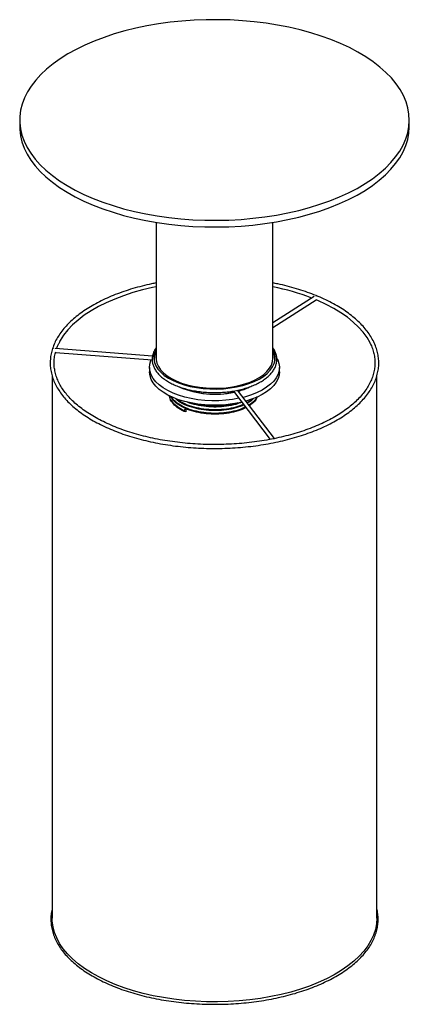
# Paper-space layout '_Trimétrica' of a CAD drawing. Header units: millimetres. Extents: x -75 to 75, y -249 to 130.
import ezdxf

# ---------------------------------------------------------------- set-up
doc = ezdxf.new("R2010")
doc.units = ezdxf.units.MM

psp = doc.layouts.new('_Trimétrica')

# ---------------------------------------------------------------- linework, layer by layer
at = {"color": 7, "linetype": 'Continuous', "lineweight": 25}
for p, q in [((-75, 91.72), (-75, 89.15)), ((75, 89.15), (75, 91.72)), ((-22.5, 52.3), (-22.5, 0)), ((22.5, 0), (22.5, 52.3)), ((38.32, 23.73), (22.5, 13.55)), ((22.5, 11.77), (39.13, 22.47)), ((-23.87, 0.81), (-61.34, 3.75)), ((-61.2, 2.23), (-24, -0.69)), ((-25, -3.53), (-25, -5.25)), ((25, -5.25), (25, -3.53)), ((-62.5, -6.83), (-62.5, -215.68)), ((62.5, -215.68), (62.5, -6.83)), ((7.27, -12.65), (21.4, -31.28)), ((23.05, -30.97), (8.91, -12.33)), ((-11.06, -20.63), (-11.72, -20.52)), ((-11.71, -20.23), (-11.05, -19.36)), ((-11.05, -19.36), (-11.06, -20.63))]:
    psp.add_line(p, q, dxfattribs=at)
at = {"color": 7, "linetype": 'Continuous', "lineweight": 25, "flags": 128}
for points in [[(-35, 57.55), (-30.81, 56.5), (-26.5, 55.58), (-22.09, 54.8), (-17.59, 54.17), (-13.02, 53.68), (-8.4, 53.33), (-3.75, 53.14), (0.91, 53.09), (5.57, 53.2), (10.21, 53.45), (14.81, 53.85), (19.35, 54.4), (23.82, 55.09), (28.19, 55.92), (32.46, 56.89), (36.6, 58), (40.6, 59.24), (44.44, 60.6), (48.11, 62.08), (51.6, 63.68), (54.88, 65.39), (57.95, 67.2), (60.8, 69.1), (63.41, 71.09), (65.78, 73.16), (67.89, 75.3), (69.74, 77.51), (71.32, 79.77), (72.63, 82.08), (73.65, 84.42), (74.39, 86.79), (74.84, 89.18), (75, 91.58), (74.87, 93.99), (74.45, 96.38), (73.74, 98.75), (72.75, 101.1), (71.48, 103.41), (69.93, 105.68), (68.11, 107.89), (66.02, 110.04), (63.68, 112.12), (61.1, 114.12), (58.28, 116.03), (55.23, 117.85), (51.97, 119.57), (48.5, 121.18), (44.85, 122.68), (41.03, 124.05), (37.05, 125.3), (32.92, 126.42), (28.67, 127.41), (24.31, 128.26), (19.85, 128.97), (15.31, 129.53), (10.72, 129.95), (6.08, 130.22), (1.42, 130.34), (-3.24, 130.31), (-7.89, 130.13), (-12.52, 129.8), (-17.09, 129.33), (-21.6, 128.71), (-26.02, 127.95), (-30.34, 127.04), (-34.55, 126), (-38.62, 124.83), (-42.54, 123.53), (-46.3, 122.11), (-49.88, 120.56), (-53.26, 118.91), (-56.44, 117.15), (-59.4, 115.3), (-62.14, 113.35), (-64.63, 111.32), (-66.87, 109.21), (-68.85, 107.04), (-70.57, 104.8), (-72.01, 102.52), (-73.17, 100.19), (-74.05, 97.83), (-74.65, 95.45), (-74.96, 93.05), (-74.97, 90.65), (-74.7, 88.25), (-74.13, 85.86), (-73.28, 83.5), (-72.15, 81.17), (-70.74, 78.88), (-69.05, 76.64), (-67.1, 74.46), (-64.89, 72.34), (-62.42, 70.3), (-59.72, 68.35), (-56.78, 66.48), (-53.62, 64.71), (-50.26, 63.05), (-46.7, 61.49), (-42.96, 60.05), (-39.06, 58.74), (-35, 57.55)], [(-75, 89.15), (-74.97, 88.08), (-74.7, 85.68), (-74.13, 83.29), (-73.28, 80.93), (-72.15, 78.6), (-70.74, 76.31), (-69.05, 74.07), (-67.1, 71.89), (-64.89, 69.77), (-62.42, 67.73), (-59.72, 65.78), (-56.78, 63.91), (-53.62, 62.14), (-50.26, 60.47), (-46.7, 58.92), (-42.96, 57.48), (-39.06, 56.17), (-35, 54.98)], [(-35, 54.98), (-30.81, 53.93), (-26.5, 53.01), (-22.09, 52.23), (-17.59, 51.59), (-13.02, 51.1), (-8.4, 50.76), (-3.75, 50.57), (0.91, 50.52), (5.57, 50.62), (10.21, 50.88), (14.81, 51.28), (19.35, 51.83), (23.82, 52.52), (28.19, 53.35), (32.46, 54.32), (36.6, 55.43), (40.6, 56.67), (44.44, 58.03), (48.11, 59.51), (51.6, 61.11), (54.88, 62.82), (57.95, 64.62), (60.8, 66.53), (63.41, 68.52), (65.78, 70.59), (67.89, 72.73), (69.74, 74.94), (71.32, 77.2), (72.63, 79.5), (73.65, 81.85), (74.39, 84.22), (74.84, 86.61), (75, 89.01), (75, 89.15)], [(-22.5, 27.46), (-23.86, 27.17), (-27.71, 26.27), (-31.43, 25.23), (-35.01, 24.06), (-38.42, 22.77), (-41.65, 21.36), (-44.68, 19.84), (-47.51, 18.22), (-50.12, 16.5), (-52.49, 14.69), (-54.62, 12.81), (-56.5, 10.85), (-58.11, 8.84), (-59.45, 6.77), (-59.66, 6.39)], [(39.01, 23.99), (39.07, 23.97), (39.09, 23.96)], [(60.06, 5.63), (59.94, 5.86), (58.72, 7.95), (57.22, 9.99), (55.46, 11.97), (53.44, 13.89), (51.17, 15.73), (48.66, 17.49), (45.93, 19.15), (42.98, 20.72), (39.83, 22.17), (39.13, 22.47)], [(-61.82, 3.66), (-61.81, 3.68), (-61.81, 3.69)], [(-22.5, 3.5), (-22.99, 2.43), (-23.34, 1.09), (-23.39, -0.27), (-23.15, -1.61), (-22.62, -2.94), (-21.8, -4.22), (-20.71, -5.45), (-19.35, -6.61), (-17.76, -7.68), (-15.94, -8.66), (-13.92, -9.52), (-11.73, -10.26), (-9.38, -10.87), (-6.92, -11.34), (-4.38, -11.67), (-1.78, -11.85), (0.85, -11.88), (3.46, -11.75), (6.03, -11.48), (8.53, -11.06), (10.91, -10.49), (13.16, -9.8), (15.25, -8.97), (17.14, -8.04), (18.82, -7), (20.26, -5.87), (21.44, -4.66), (22.36, -3.39), (22.99, -2.08), (23.34, -0.74), (23.39, 0.61), (23.15, 1.96), (22.62, 3.28), (22.5, 3.5)], [(-10.5, -10.25), (-8.16, -10.8), (-5.72, -11.21), (-3.2, -11.47), (-0.64, -11.58), (1.92, -11.55), (4.47, -11.36), (6.95, -11.02), (9.35, -10.54), (11.62, -9.92), (13.74, -9.18), (15.68, -8.31), (17.42, -7.34), (18.93, -6.27), (20.19, -5.11), (21.19, -3.89), (21.92, -2.63), (22.35, -1.32), (22.5, 0), (22.5, 0)], [(9.4, -15.46), (6.96, -15.9), (4.32, -16.22), (1.63, -16.38), (-1.07, -16.4), (-3.77, -16.26), (-6.42, -15.98), (-8.99, -15.55), (-11.46, -14.98), (-13.8, -14.27), (-15.97, -13.44), (-17.96, -12.49), (-19.73, -11.44), (-21.28, -10.29), (-22.57, -9.07), (-23.6, -7.78), (-24.35, -6.44), (-24.82, -5.07), (-25, -3.68), (-24.88, -2.28), (-24.47, -0.91), (-24.37, -0.66)], [(-22.5, 0), (-22.46, -0.66), (-22.17, -1.98), (-21.59, -3.26), (-20.73, -4.51), (-19.59, -5.7), (-18.2, -6.81), (-16.58, -7.84), (-14.73, -8.76), (-12.7, -9.57), (-10.5, -10.25)], [(24.09, -0.09), (24.35, -0.62), (24.82, -2), (25, -3.39), (24.88, -4.78), (24.47, -6.16), (23.78, -7.51), (22.81, -8.81), (21.56, -10.05), (20.07, -11.21), (18.34, -12.28), (16.4, -13.25), (14.26, -14.11), (11.96, -14.84), (11.01, -15.09)], [(10.52, -16.93), (9.51, -17.16), (6.96, -17.61), (4.32, -17.93), (1.63, -18.1), (-1.07, -18.11), (-3.77, -17.98), (-6.42, -17.69), (-8.99, -17.26), (-11.46, -16.69), (-13.8, -15.99), (-15.97, -15.15), (-17.96, -14.21), (-19.73, -13.15), (-21.28, -12.01), (-22.57, -10.78), (-23.6, -9.5), (-24.35, -8.16), (-24.82, -6.78), (-25, -5.39), (-25, -5.25)], [(25, -5.25), (24.88, -6.5), (24.47, -7.87), (23.78, -9.22), (22.81, -10.52), (21.56, -11.76), (20.07, -12.92), (18.34, -14), (16.4, -14.97), (14.26, -15.82), (12.09, -16.52)], [(-11.72, -20.52), (-11.74, -20.51), (-11.76, -20.49), (-11.78, -20.45), (-11.78, -20.41), (-11.78, -20.36), (-11.76, -20.32), (-11.74, -20.27), (-11.71, -20.23)], [(22.77, -31.17), (22.74, -31.17), (22.68, -31.19)], [(62.5, -215.68), (62.36, -217.83), (61.94, -220), (61.23, -222.14), (60.24, -224.25), (58.98, -226.33), (57.45, -228.36), (55.66, -230.32), (53.61, -232.23), (51.32, -234.05), (48.8, -235.8), (46.05, -237.45), (43.09, -239), (39.94, -240.44), (36.6, -241.77), (33.1, -242.99), (29.44, -244.08), (25.65, -245.04), (21.75, -245.86), (17.74, -246.55), (13.66, -247.09), (9.51, -247.5), (5.32, -247.76), (1.1, -247.87), (-3.12, -247.83), (-7.33, -247.65), (-11.5, -247.32), (-15.62, -246.85), (-19.67, -246.24), (-23.63, -245.48), (-27.48, -244.59), (-31.21, -243.57), (-34.8, -242.42), (-38.22, -241.15), (-41.47, -239.76), (-44.53, -238.27), (-47.39, -236.67), (-50.04, -234.97), (-52.45, -233.19), (-54.62, -231.32), (-56.55, -229.39), (-58.22, -227.39), (-59.62, -225.34), (-60.75, -223.25), (-61.6, -221.12), (-62.17, -218.96), (-62.46, -216.79), (-62.5, -215.68)]]:
    psp.add_lwpolyline(points, dxfattribs=at)
at = {"color": 7, "linetype": 'Continuous', "lineweight": 25}
for centre, radius, start, end in [((5.26, -60.49), 89.62, 68.9674, 78.9099), ((-16.76, -0.49), 6.44, 153.1455, 194.4454), ((16.79, -0.48), 6.4, 345.4354, 26.9737), ((0.08, 21.06), 34.94, 247.1413, 282.4074), ((2.81, 11.83), 25.33, 284.5563, 294.9358), ((-0.96, 8.81), 22.65, 248.7924, 261.6072), ((0.64, 10.36), 24.23, 278.6054, 286.3422), ((3.75, -5.82), 15.16, 289.4526, 302.1732)]:
    psp.add_arc(centre, radius, start, end, dxfattribs=at)
for points, knots in [([(-22.5, 28.96), (-23.08, 28.85), (-24.92, 28.5), (-27.92, 27.78), (-31.48, 26.8), (-34.92, 25.7), (-38.21, 24.49), (-41.36, 23.17), (-44.33, 21.75), (-47.13, 20.23), (-49.73, 18.62), (-52.13, 16.92), (-54.32, 15.15), (-56.29, 13.3), (-58.03, 11.39), (-59.54, 9.42), (-60.79, 7.4), (-61.8, 5.34), (-62.55, 3.25), (-63.04, 1.15), (-63.27, -0.96), (-63.25, -3.08), (-62.96, -5.19), (-62.43, -7.28), (-61.64, -9.35), (-60.59, -11.38), (-59.3, -13.38), (-57.77, -15.33), (-56, -17.23), (-54, -19.06), (-51.78, -20.82), (-49.35, -22.5), (-46.72, -24.1), (-43.9, -25.6), (-40.89, -27.01), (-37.73, -28.31), (-34.41, -29.51), (-30.95, -30.59), (-27.37, -31.56), (-23.68, -32.4), (-19.89, -33.12), (-16.02, -33.71), (-12.09, -34.18), (-8.11, -34.51), (-4.09, -34.71), (-0.06, -34.78), (3.97, -34.72), (7.99, -34.52), (11.97, -34.19), (15.91, -33.73), (19.78, -33.14), (23.57, -32.42), (27.26, -31.58), (30.85, -30.62), (34.31, -29.54), (37.63, -28.35), (40.8, -27.05), (43.81, -25.65), (46.63, -24.15), (49.27, -22.55), (51.71, -20.87), (53.94, -19.11), (55.95, -17.28), (57.74, -15.37), (59.28, -13.41), (60.58, -11.4), (61.63, -9.35), (62.43, -7.27), (62.97, -5.17), (63.25, -3.06), (63.27, -0.94), (63.03, 1.17), (62.54, 3.26), (61.8, 5.34), (60.8, 7.38), (59.56, 9.38), (58.07, 11.34), (56.34, 13.25), (54.38, 15.1), (52.2, 16.87), (49.81, 18.57), (47.21, 20.18), (44.42, 21.7), (41.45, 23.13), (38.31, 24.45), (35.02, 25.66), (31.59, 26.77), (28.02, 27.75), (24.99, 28.48), (23.11, 28.84), (22.5, 28.96)], [0, 0, 0, 0, 0.0052714, 0.0167977, 0.0283266, 0.0398587, 0.0513942, 0.0629336, 0.074477, 0.0860246, 0.0975759, 0.1091303, 0.1206859, 0.1322392, 0.1437855, 0.1553185, 0.1668302, 0.1783126, 0.1897587, 0.201166, 0.2125387, 0.2238885, 0.2352318, 0.2465815, 0.2579541, 0.2693603, 0.2808035, 0.292281, 0.3037862, 0.3153113, 0.3268491, 0.3383937, 0.3499409, 0.3614871, 0.373031, 0.3845717, 0.396109, 0.407643, 0.4191738, 0.4307018, 0.4422273, 0.4537507, 0.4652724, 0.4767929, 0.4883124, 0.4998315, 0.5113504, 0.5228696, 0.5343893, 0.5459099, 0.5574319, 0.5689556, 0.5804814, 0.5920099, 0.6035413, 0.6150762, 0.6266148, 0.6381575, 0.6497043, 0.661255, 0.6728089, 0.6843646, 0.6959187, 0.7074666, 0.7190025, 0.7305188, 0.742007, 0.75346, 0.7648742, 0.7762526, 0.7876054, 0.7989489, 0.8102961, 0.8216636, 0.8330633, 0.8444999, 0.8559715, 0.8674723, 0.8789944, 0.8905304, 0.9020741, 0.9136211, 0.9251676, 0.936712, 0.9482533, 0.9597912, 0.9713258, 0.9828571, 0.9943856, 1, 1, 1, 1]), ([(59.84, 5.84), (59.96, 5.62), (60.42, 4.77), (60.97, 3.23), (61.5, 1.24), (61.76, -0.76), (61.76, -2.78), (61.51, -4.79), (61.01, -6.79), (60.25, -8.78), (59.24, -10.73), (57.98, -12.65), (56.49, -14.52), (54.76, -16.34), (52.81, -18.11), (50.63, -19.8), (48.25, -21.43), (45.67, -22.97), (42.89, -24.43), (39.94, -25.79), (36.82, -27.06), (33.55, -28.22), (30.13, -29.27), (26.59, -30.2), (22.94, -31.02), (19.19, -31.72), (15.36, -32.29), (11.46, -32.73), (7.52, -33.05), (3.55, -33.23), (-0.44, -33.28), (-4.43, -33.2), (-8.4, -32.99), (-12.33, -32.64), (-16.21, -32.17), (-20.03, -31.57), (-23.76, -30.85), (-27.39, -30), (-30.9, -29.04), (-34.29, -27.97), (-37.53, -26.78), (-40.62, -25.49), (-43.53, -24.11), (-46.26, -22.63), (-48.8, -21.07), (-51.14, -19.43), (-53.26, -17.72), (-55.16, -15.95), (-56.83, -14.12), (-58.26, -12.25), (-59.46, -10.34), (-60.41, -8.39), (-61.12, -6.42), (-61.58, -4.42), (-61.78, -2.41), (-61.72, -0.4), (-61.51, 1.23), (-61.22, 2.18), (-61.14, 2.46)], [0, 0, 0, 0, 0.005992, 0.024298, 0.042671, 0.061115, 0.079618, 0.098149, 0.116658, 0.135114, 0.153502, 0.171824, 0.190091, 0.208318, 0.226518, 0.244705, 0.262884, 0.281063, 0.299243, 0.317427, 0.335616, 0.35381, 0.372011, 0.390216, 0.408426, 0.426641, 0.444858, 0.463079, 0.481302, 0.499526, 0.517752, 0.535978, 0.554203, 0.572427, 0.590649, 0.608869, 0.627086, 0.645299, 0.663508, 0.681711, 0.699909, 0.7181, 0.736285, 0.754463, 0.772635, 0.790802, 0.808968, 0.827134, 0.845308, 0.863498, 0.881716, 0.899978, 0.918299, 0.936688, 0.955148, 0.97366, 0.99219, 1, 1, 1, 1]), ([(-60.77, 3.71), (-60.54, 4.34), (-60.18, 5.3), (-59.64, 6.25), (-59.45, 6.57)], [0, 0, 0, 0, 0.653853, 1, 1, 1, 1]), ([(-22.5, 3.94), (-22.65, 3.73), (-23.1, 3.11), (-23.58, 2.01), (-23.95, 0.67), (-24.04, -0.69), (-23.87, -2.03), (-23.45, -3.34), (-22.78, -4.62), (-21.87, -5.85), (-20.72, -7.02), (-19.34, -8.13), (-17.75, -9.15), (-15.97, -10.07), (-14.02, -10.89), (-11.93, -11.6), (-9.7, -12.19), (-7.38, -12.65), (-4.97, -12.99), (-2.52, -13.19), (-0.04, -13.26), (2.45, -13.2), (4.9, -13), (7.31, -12.67), (9.63, -12.21), (11.86, -11.62), (13.96, -10.92), (15.91, -10.1), (17.7, -9.18), (19.3, -8.16), (20.7, -7.04), (21.87, -5.85), (22.8, -4.59), (23.48, -3.28), (23.89, -1.93), (24.04, -0.58), (23.93, 0.76), (23.55, 2.08), (23.08, 3.15), (22.64, 3.75), (22.5, 3.94)], [0, 0, 0, 0, 0.013356, 0.040466, 0.067209, 0.093591, 0.119775, 0.145959, 0.172352, 0.199084, 0.226144, 0.253431, 0.280834, 0.308267, 0.335681, 0.363063, 0.390411, 0.41773, 0.445026, 0.472306, 0.499577, 0.526846, 0.554119, 0.581402, 0.608702, 0.636027, 0.663384, 0.690782, 0.718226, 0.745716, 0.773241, 0.800753, 0.82816, 0.855337, 0.882162, 0.908612, 0.934819, 0.960987, 0.98732, 1, 1, 1, 1]), ([(-11.72, -20.52), (-12.64, -20.02), (-14.49, -19.02), (-16.3, -17.15), (-17.27, -15.59), (-17.3, -14.67), (-17.3, -14.44)], [0, 0, 0, 0, 0.299564, 0.602068, 0.900324, 1, 1, 1, 1]), ([(-11.71, -20.23), (-12.64, -19.73), (-14.49, -18.72), (-16.29, -16.86), (-17.24, -15.4), (-17.27, -14.58), (-17.28, -14.45)], [0, 0, 0, 0, 0.3134443, 0.6299641, 0.9420399, 1, 1, 1, 1]), ([(12.08, -18.99), (11.85, -19.13), (10.8, -19.76), (8.26, -20.58), (4.64, -21.35), (0.72, -21.64), (-3.24, -21.47), (-7.04, -20.84), (-9.84, -19.98), (-12.32, -18.91), (-14.43, -17.63), (-16.13, -16.09), (-16.6, -15.06), (-16.76, -14.7)], [0, 0, 0, 0, 0.029153, 0.137164, 0.245446, 0.354626, 0.462238, 0.571022, 0.679969, 0.726087, 0.834232, 0.943438, 1, 1, 1, 1]), ([(11.92, -18.79), (11.75, -18.89), (10.74, -19.49), (8.26, -20.28), (4.65, -21.05), (0.73, -21.34), (-3.23, -21.17), (-7.04, -20.54), (-9.84, -19.68), (-12.32, -18.61), (-14.41, -17.33), (-16.03, -15.92), (-16.45, -15.02), (-16.55, -14.8)], [0, 0, 0, 0, 0.023049, 0.134178, 0.245585, 0.357916, 0.468633, 0.580556, 0.692648, 0.740097, 0.851362, 0.96372, 1, 1, 1, 1]), ([(16.28, -14.93), (16.14, -15.24), (15.7, -16.19), (14.61, -17.27), (13.49, -17.89), (13.23, -18.03)], [0, 0, 0, 0, 0.2757408, 0.835873, 1, 1, 1, 1]), ([(16.49, -14.83), (16.29, -15.28), (15.8, -16.36), (14.66, -17.53), (13.59, -18.13), (13.39, -18.24)], [0, 0, 0, 0, 0.363143, 0.880722, 1, 1, 1, 1]), ([(11.35, -18.03), (10.34, -18.43), (8.3, -19.24), (4.63, -19.97), (0.73, -20.27), (-3.24, -20.1), (-7.04, -19.47), (-9.85, -18.61), (-12.3, -17.53), (-13.99, -16.62), (-14.81, -15.76), (-15.03, -15.53)], [0, 0, 0, 0, 0.126396, 0.254583, 0.383834, 0.511229, 0.640012, 0.768988, 0.823583, 0.951609, 1, 1, 1, 1]), ([(11.17, -17.8), (10.22, -18.18), (8.24, -18.96), (4.63, -19.67), (0.73, -19.97), (-3.23, -19.8), (-7.03, -19.17), (-9.85, -18.31), (-12.29, -17.24), (-13.8, -16.46), (-14.49, -15.76), (-14.57, -15.68)], [0, 0, 0, 0, 0.123899, 0.257258, 0.391723, 0.524258, 0.658235, 0.792414, 0.849213, 0.982403, 1, 1, 1, 1]), ([(10.53, -16.95), (9.78, -17.25), (8, -17.94), (4.62, -18.59), (0.73, -18.9), (-3.24, -18.73), (-7.02, -18.09), (-9.45, -17.39), (-10.52, -16.93), (-10.57, -16.9)], [0, 0, 0, 0, 0.125823, 0.298496, 0.472602, 0.644208, 0.817682, 0.991417, 1, 1, 1, 1]), ([(9.04, -17.19), (8.77, -17.29), (7.46, -17.79), (4.62, -18.28), (0.73, -18.61), (-3.22, -18.41), (-6.31, -17.97), (-7.89, -17.46), (-8.34, -17.31)], [0, 0, 0, 0, 0.055386, 0.269836, 0.486066, 0.69919, 0.914635, 1, 1, 1, 1]), ([(14.54, -15.69), (14.37, -15.88), (13.87, -16.4), (13.05, -16.81), (12.51, -17.08)], [0, 0, 0, 0, 0.348205, 1, 1, 1, 1]), ([(15.02, -15.53), (14.71, -15.88), (14.12, -16.53), (13.13, -17.04), (12.67, -17.28)], [0, 0, 0, 0, 0.527135, 1, 1, 1, 1]), ([(-62.5, -212.12), (-62.59, -212.49), (-62.86, -213.55), (-63.02, -215.33), (-62.99, -217.42), (-62.7, -219.52), (-62.16, -221.59), (-61.36, -223.64), (-60.31, -225.67), (-59.01, -227.65), (-57.47, -229.59), (-55.7, -231.47), (-53.7, -233.29), (-51.47, -235.03), (-49.04, -236.7), (-46.4, -238.28), (-43.58, -239.77), (-40.58, -241.17), (-37.41, -242.46), (-34.09, -243.64), (-30.63, -244.71), (-27.05, -245.67), (-23.36, -246.5), (-19.58, -247.21), (-15.71, -247.79), (-11.78, -248.25), (-7.8, -248.57), (-3.79, -248.76), (0.23, -248.82), (4.26, -248.75), (8.26, -248.54), (12.24, -248.2), (16.16, -247.73), (20.02, -247.14), (23.79, -246.41), (27.47, -245.56), (31.04, -244.6), (34.48, -243.51), (37.78, -242.32), (40.93, -241.01), (43.91, -239.61), (46.71, -238.11), (49.33, -236.51), (51.74, -234.83), (53.94, -233.08), (55.92, -231.25), (57.67, -229.36), (59.19, -227.41), (60.46, -225.41), (61.48, -223.37), (62.25, -221.31), (62.76, -219.22), (63.02, -217.12), (63, -215.03), (62.83, -213.35), (62.57, -212.39), (62.5, -212.12)], [0, 0, 0, 0, 0.009997, 0.028756, 0.04749, 0.066216, 0.084951, 0.103712, 0.122512, 0.141353, 0.160232, 0.179142, 0.198072, 0.217016, 0.235967, 0.25492, 0.273872, 0.292821, 0.311767, 0.330709, 0.349647, 0.368582, 0.387513, 0.406442, 0.425369, 0.444294, 0.463218, 0.48214, 0.501062, 0.519984, 0.538907, 0.55783, 0.576754, 0.595679, 0.614606, 0.633536, 0.652469, 0.671405, 0.690344, 0.709288, 0.728237, 0.74719, 0.766147, 0.785108, 0.80407, 0.823031, 0.841984, 0.860924, 0.879841, 0.898727, 0.917573, 0.936376, 0.955139, 0.973874, 0.992601, 1, 1, 1, 1])]:
    psp.add_open_spline(points, degree=3, knots=knots, dxfattribs=at)

doc.saveas('drawing.dxf')
